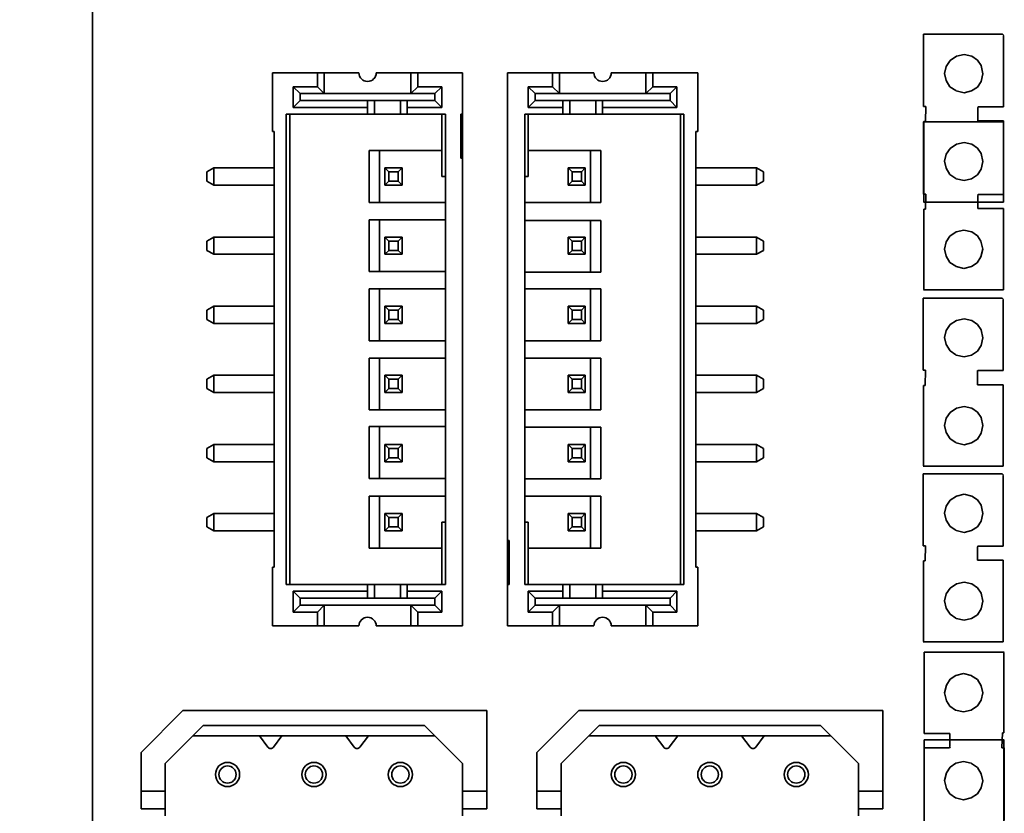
# Model space of a CAD drawing. Header units: millimetres. Extents: x 0 to 210, y 0 to 297.
# Tile 10 of 16: x 73 to 102, y 198 to 221. Entities that reach past the tile are written whole.
import ezdxf

# ---------------------------------------------------------------- set-up
doc = ezdxf.new("R2010")
doc.units = ezdxf.units.MM
doc.header["$LTSCALE"] = 0.75
doc.layers.add('FD_Dimensions', color=7, linetype='Continuous', lineweight=18)
doc.layers.add('Visible', color=7, linetype='Continuous', lineweight=35)
doc.styles.get("Standard").update_dxf_attribs({"font": 'arial.ttf'})
doc.dimstyles.new('Dim-ISO-25', dxfattribs={"dimtxt": 3.5, "dimasz": 3.5, "dimexe": 2.1, "dimexo": 2.1, "dimgap": 1.4, "dimtad": 1, "dimzin": 12, "dimdsep": 46, "dimtxsty": 'Standard', "dimcen": 0, "dimazin": 3, "dimtp": 0.1, "dimtm": 0.1, "dimtfac": 0.714286, "dimtmove": 0, "dimatfit": 3, "dimfxl": 1, "dimtzin": 12, "dimarcsym": 0})

# ---------------------------------------------------------------- blocks, each defined once
blk = doc.blocks.new('*D12')
at = {"layer": 'Defpoints', "color": 0, "transparency": 16777216}
for p in [(78.722472, 234.455847), (68.222472, 176.455849), (78.722472, 176.455849)]:
    blk.add_point(p, dxfattribs=at)
at = {"layer": 'FD_Dimensions', "color": 0, "lineweight": -2, "transparency": 16777216}
for p, q in [((76.622472, 234.455847), (66.122472, 234.455847)), ((68.222472, 230.955847), (68.222472, 179.955849)), ((76.622472, 176.455849), (66.122472, 176.455849))]:
    blk.add_line(p, q, dxfattribs=at)
at = {"layer": 'FD_Dimensions', "color": 0, "transparency": 16777216}
for points in [[(67.639139, 230.955847), (68.805805, 230.955847), (68.222472, 234.455847)], [(67.639139, 179.955849), (68.805805, 179.955849), (68.222472, 176.455849)]]:
    blk.add_solid(points, dxfattribs=at)
at = {"layer": 'FD_Dimensions', "color": 0, "transparency": 16777216, "insert": (65.035466, 205.455848), "char_height": 3.5, "attachment_point": 5, "rotation": 90}
blk.add_mtext('58', dxfattribs=at)
blk = doc.blocks.new('*D13')
at = {"layer": 'Defpoints', "color": 0, "transparency": 16777216}
for p in [(78.722474, 237.966673), (57.722474, 172.955813), (78.722474, 172.955813)]:
    blk.add_point(p, dxfattribs=at)
at = {"layer": 'FD_Dimensions', "color": 0, "lineweight": -2, "transparency": 16777216}
for p, q in [((76.622474, 237.966673), (55.622474, 237.966673)), ((57.722474, 234.466673), (57.722474, 176.455813)), ((76.622474, 172.955813), (55.622474, 172.955813))]:
    blk.add_line(p, q, dxfattribs=at)
at = {"layer": 'FD_Dimensions', "color": 0, "transparency": 16777216}
for points in [[(57.139141, 234.466673), (58.305808, 234.466673), (57.722474, 237.966673)], [(57.139141, 176.455813), (58.305808, 176.455813), (57.722474, 172.955813)]]:
    blk.add_solid(points, dxfattribs=at)
at = {"layer": 'FD_Dimensions', "color": 0, "transparency": 16777216, "insert": (54.535469, 205.461243), "char_height": 3.5, "attachment_point": 5, "rotation": 90}
blk.add_mtext('65.01', dxfattribs=at)

msp = doc.modelspace()

# ---------------------------------------------------------------- linework, layer by layer
at = {"layer": 'Visible'}
for p, q in [((75.222, 234.456), (75.212, 176.456)), ((99.251, 218.137), (99.251, 220.226)), ((99.251, 220.226), (101.538, 220.226)), ((101.538, 220.226), (101.578, 220.186)), ((101.578, 220.186), (101.568, 220.177)), ((101.568, 220.177), (101.568, 218.127)), ((100.023, 219.462), (100.204, 219.584)), ((100.204, 219.584), (100.428, 219.635)), ((100.428, 219.635), (100.652, 219.584)), ((100.652, 219.584), (100.815, 219.47)), ((99.864, 219.088), (99.912, 219.293)), ((99.912, 219.293), (100.023, 219.462)), ((100.815, 219.47), (100.92, 219.316)), ((100.92, 219.316), (100.971, 219.082)), ((80.423, 219.106), (81.723, 219.106)), ((80.423, 219.106), (80.423, 217.406)), ((81.723, 218.706), (81.723, 219.106)), ((81.723, 219.106), (81.923, 219.106)), ((81.923, 219.106), (82.923, 219.106)), ((81.923, 218.506), (81.923, 219.106)), ((83.423, 219.106), (84.423, 219.106)), ((84.423, 219.106), (84.623, 219.106)), ((84.423, 219.106), (84.423, 218.506)), ((84.623, 219.106), (85.923, 219.106)), ((84.623, 219.106), (84.623, 218.706)), ((85.923, 217.906), (85.923, 219.106)), ((87.222, 205.576), (87.222, 219.106)), ((87.222, 219.106), (88.522, 219.106)), ((88.522, 219.106), (88.722, 219.106)), ((88.522, 218.706), (88.522, 219.106)), ((88.722, 219.106), (89.722, 219.106)), ((88.722, 218.506), (88.722, 219.106)), ((90.222, 219.106), (91.222, 219.106)), ((91.222, 219.106), (91.222, 218.506)), ((91.422, 219.106), (91.222, 219.106)), ((91.422, 219.106), (92.722, 219.106)), ((91.422, 219.106), (91.422, 218.706)), ((92.722, 217.406), (92.722, 219.106)), ((99.912, 218.884), (99.864, 219.088)), ((100.971, 219.082), (100.92, 218.858)), ((100.019, 218.703), (99.912, 218.884)), ((100.92, 218.858), (100.811, 218.691)), ((81.023, 218.106), (81.023, 218.706)), ((81.023, 218.706), (81.723, 218.706)), ((81.023, 218.706), (81.223, 218.506)), ((81.223, 218.506), (81.923, 218.506)), ((81.223, 218.306), (81.223, 218.506)), ((81.723, 218.706), (81.923, 218.506)), ((84.423, 218.506), (81.923, 218.506)), ((84.423, 218.506), (84.623, 218.706)), ((84.423, 218.506), (85.123, 218.506)), ((84.623, 218.706), (85.323, 218.706)), ((85.323, 218.706), (85.123, 218.506)), ((85.123, 218.506), (85.123, 218.306)), ((85.323, 218.706), (85.323, 218.106)), ((87.822, 218.106), (87.822, 218.706)), ((87.822, 218.706), (88.522, 218.706)), ((87.822, 218.706), (88.022, 218.506)), ((88.022, 218.506), (88.722, 218.506)), ((88.022, 218.306), (88.022, 218.506)), ((88.522, 218.706), (88.722, 218.506)), ((91.222, 218.506), (88.722, 218.506)), ((91.422, 218.706), (91.222, 218.506)), ((91.222, 218.506), (91.922, 218.506)), ((91.422, 218.706), (92.122, 218.706)), ((92.122, 218.706), (91.922, 218.506)), ((91.922, 218.506), (91.922, 218.306)), ((92.122, 218.706), (92.122, 218.106)), ((100.193, 218.592), (100.019, 218.703)), ((100.202, 218.582), (100.193, 218.592)), ((100.426, 218.53), (100.202, 218.582)), ((100.644, 218.582), (100.426, 218.53)), ((100.811, 218.691), (100.644, 218.582)), ((81.023, 218.106), (81.223, 218.306)), ((83.173, 218.306), (81.223, 218.306)), ((83.373, 218.306), (83.173, 218.306)), ((83.173, 218.106), (83.173, 218.306)), ((83.373, 218.306), (83.373, 217.906)), ((84.123, 218.306), (83.373, 218.306)), ((84.123, 218.306), (84.123, 217.906)), ((84.323, 218.306), (84.123, 218.306)), ((85.123, 218.306), (84.323, 218.306)), ((84.323, 218.306), (84.323, 218.106)), ((85.323, 218.106), (85.123, 218.306)), ((87.822, 218.106), (88.022, 218.306)), ((88.822, 218.306), (88.022, 218.306)), ((88.822, 218.106), (88.822, 218.306)), ((89.022, 218.306), (88.822, 218.306)), ((89.772, 218.306), (89.022, 218.306)), ((89.022, 218.306), (89.022, 217.906)), ((89.972, 218.306), (89.772, 218.306)), ((89.772, 218.306), (89.772, 217.906)), ((91.922, 218.306), (89.972, 218.306)), ((89.972, 218.306), (89.972, 218.106)), ((92.122, 218.106), (91.922, 218.306)), ((80.823, 217.906), (83.173, 217.906)), ((80.823, 204.306), (80.823, 217.906)), ((80.923, 204.306), (80.923, 217.906)), ((83.173, 218.106), (81.023, 218.106)), ((83.173, 217.906), (83.173, 218.106)), ((83.173, 217.906), (83.373, 217.906)), ((83.373, 217.906), (84.123, 217.906)), ((84.123, 217.906), (84.323, 217.906)), ((85.323, 218.106), (84.323, 218.106)), ((84.323, 218.106), (84.323, 217.906)), ((84.323, 217.906), (85.423, 217.906)), ((85.323, 216.106), (85.323, 217.906)), ((85.423, 217.906), (85.423, 216.106)), ((85.873, 217.906), (85.923, 217.906)), ((85.873, 216.636), (85.873, 217.906)), ((85.923, 217.906), (85.923, 216.636)), ((87.722, 216.106), (87.722, 217.906)), ((87.722, 217.906), (88.822, 217.906)), ((88.822, 218.106), (87.822, 218.106)), ((87.822, 217.906), (87.822, 216.106)), ((88.822, 217.906), (88.822, 218.106)), ((88.822, 217.906), (89.022, 217.906)), ((89.022, 217.906), (89.772, 217.906)), ((89.772, 217.906), (89.972, 217.906)), ((92.122, 218.106), (89.972, 218.106)), ((89.972, 218.106), (89.972, 217.906)), ((89.972, 217.906), (92.322, 217.906)), ((92.222, 217.906), (92.222, 204.306)), ((92.322, 217.906), (92.322, 204.306)), ((99.321, 218.137), (99.251, 218.137)), ((99.307, 217.701), (99.321, 218.137)), ((100.835, 218.127), (100.815, 218.107)), ((100.815, 218.107), (100.825, 218.097)), ((100.825, 218.097), (100.825, 217.721)), ((101.568, 218.127), (100.835, 218.127)), ((99.251, 215.597), (99.251, 217.686)), ((99.251, 217.686), (101.538, 217.686)), ((99.26, 215.374), (99.26, 217.701)), ((99.26, 217.701), (99.307, 217.701)), ((100.825, 217.721), (101.568, 217.721)), ((101.538, 217.686), (101.578, 217.646)), ((101.568, 217.721), (101.568, 215.364)), ((101.578, 217.646), (101.568, 217.637)), ((101.568, 217.637), (101.568, 215.587)), ((80.423, 217.406), (80.473, 217.406)), ((80.473, 217.406), (80.473, 204.806)), ((92.672, 204.806), (92.672, 217.406)), ((92.672, 217.406), (92.722, 217.406)), ((100.023, 216.922), (100.204, 217.044)), ((100.204, 217.044), (100.428, 217.095)), ((100.428, 217.095), (100.652, 217.044)), ((100.652, 217.044), (100.815, 216.93)), ((83.523, 216.856), (83.223, 216.856)), ((83.223, 215.356), (83.223, 216.856)), ((83.523, 216.856), (85.323, 216.856)), ((83.523, 216.856), (83.523, 215.356)), ((87.822, 216.856), (89.622, 216.856)), ((89.922, 216.856), (89.622, 216.856)), ((89.622, 215.356), (89.622, 216.856)), ((89.922, 216.856), (89.922, 215.356)), ((99.864, 216.548), (99.912, 216.753)), ((99.912, 216.753), (100.023, 216.922)), ((100.815, 216.93), (100.92, 216.776)), ((100.92, 216.776), (100.971, 216.542)), ((85.923, 216.636), (85.873, 216.636)), ((85.923, 216.636), (85.923, 203.106)), ((99.912, 216.344), (99.864, 216.548)), ((100.971, 216.542), (100.92, 216.319)), ((78.523, 216.24), (78.723, 216.356)), ((78.523, 215.971), (78.523, 216.24)), ((80.473, 216.356), (78.723, 216.356)), ((78.723, 216.356), (78.723, 215.856)), ((83.673, 216.356), (84.173, 216.356)), ((83.673, 215.856), (83.673, 216.356)), ((83.673, 216.356), (83.788, 216.24)), ((83.788, 216.24), (84.057, 216.24)), ((83.788, 216.24), (83.788, 215.971)), ((84.173, 216.356), (84.057, 216.24)), ((84.057, 216.24), (84.057, 215.971)), ((84.173, 216.356), (84.173, 215.856)), ((88.972, 215.856), (88.972, 216.356)), ((88.972, 216.356), (89.472, 216.356)), ((89.088, 216.24), (88.972, 216.356)), ((89.088, 215.971), (89.088, 216.24)), ((89.088, 216.24), (89.357, 216.24)), ((89.357, 216.24), (89.472, 216.356)), ((89.357, 215.971), (89.357, 216.24)), ((89.472, 216.356), (89.472, 215.856)), ((92.672, 216.356), (94.422, 216.356)), ((94.422, 215.856), (94.422, 216.356)), ((94.622, 216.24), (94.422, 216.356)), ((94.622, 216.24), (94.622, 215.971)), ((100.019, 216.163), (99.912, 216.344)), ((100.193, 216.052), (100.019, 216.163)), ((100.92, 216.319), (100.811, 216.151)), ((78.523, 215.971), (78.723, 215.856)), ((83.788, 215.971), (83.673, 215.856)), ((84.057, 215.971), (83.788, 215.971)), ((84.057, 215.971), (84.173, 215.856)), ((85.323, 216.106), (85.423, 216.106)), ((85.423, 216.106), (85.423, 206.106)), ((87.722, 206.106), (87.722, 216.106)), ((87.722, 216.106), (87.822, 216.106)), ((88.972, 215.856), (89.088, 215.971)), ((89.357, 215.971), (89.088, 215.971)), ((89.472, 215.856), (89.357, 215.971)), ((94.622, 215.971), (94.422, 215.856)), ((100.202, 216.042), (100.193, 216.052)), ((100.426, 215.99), (100.202, 216.042)), ((100.644, 216.042), (100.426, 215.99)), ((100.811, 216.151), (100.644, 216.042)), ((80.473, 215.856), (78.723, 215.856)), ((84.173, 215.856), (83.673, 215.856)), ((89.472, 215.856), (88.972, 215.856)), ((92.672, 215.856), (94.422, 215.856)), ((99.321, 215.597), (99.251, 215.597)), ((99.307, 215.161), (99.321, 215.597)), ((100.835, 215.587), (100.815, 215.567)), ((101.568, 215.587), (100.835, 215.587)), ((83.523, 215.356), (83.223, 215.356)), ((85.423, 215.356), (83.523, 215.356)), ((89.622, 215.356), (87.722, 215.356)), ((89.622, 215.356), (89.922, 215.356)), ((99.251, 215.364), (99.26, 215.374)), ((101.568, 215.364), (99.251, 215.364)), ((100.815, 215.567), (100.825, 215.557)), ((100.825, 215.557), (100.825, 215.181)), ((99.26, 212.834), (99.26, 215.161)), ((99.26, 215.161), (99.307, 215.161)), ((100.825, 215.181), (101.568, 215.181)), ((101.568, 215.181), (101.568, 212.824)), ((83.523, 214.856), (83.223, 214.856)), ((83.223, 213.356), (83.223, 214.856)), ((83.523, 214.856), (85.423, 214.856)), ((83.523, 214.856), (83.523, 213.356)), ((87.722, 214.838), (89.622, 214.838)), ((89.622, 214.838), (89.922, 214.838)), ((89.622, 213.338), (89.622, 214.838)), ((89.922, 214.838), (89.922, 213.338)), ((100.018, 214.382), (100.199, 214.504)), ((100.199, 214.504), (100.423, 214.555)), ((100.423, 214.555), (100.647, 214.504)), ((100.647, 214.504), (100.811, 214.39)), ((78.523, 214.24), (78.723, 214.356)), ((78.523, 213.971), (78.523, 214.24)), ((80.473, 214.356), (78.723, 214.356)), ((78.723, 214.356), (78.723, 213.856)), ((83.673, 214.356), (84.173, 214.356)), ((83.673, 213.856), (83.673, 214.356)), ((83.673, 214.356), (83.788, 214.24)), ((83.788, 214.24), (84.057, 214.24)), ((83.788, 214.24), (83.788, 213.971)), ((84.173, 214.356), (84.057, 214.24)), ((84.057, 214.24), (84.057, 213.971)), ((84.173, 214.356), (84.173, 213.856)), ((88.972, 213.856), (88.972, 214.356)), ((88.972, 214.356), (89.472, 214.356)), ((89.088, 214.24), (88.972, 214.356)), ((89.088, 213.971), (89.088, 214.24)), ((89.088, 214.24), (89.357, 214.24)), ((89.357, 214.24), (89.472, 214.356)), ((89.357, 213.971), (89.357, 214.24)), ((89.472, 214.356), (89.472, 213.856)), ((92.672, 214.356), (94.422, 214.356)), ((94.422, 213.856), (94.422, 214.356)), ((94.622, 214.24), (94.422, 214.356)), ((94.622, 214.24), (94.622, 213.971)), ((99.859, 214.008), (99.907, 214.213)), ((99.907, 214.213), (100.018, 214.382)), ((100.811, 214.39), (100.916, 214.236)), ((100.916, 214.236), (100.966, 214.002)), ((78.523, 213.971), (78.723, 213.856)), ((83.788, 213.971), (83.673, 213.856)), ((84.057, 213.971), (83.788, 213.971)), ((84.057, 213.971), (84.173, 213.856)), ((88.972, 213.856), (89.088, 213.971)), ((89.357, 213.971), (89.088, 213.971)), ((89.472, 213.856), (89.357, 213.971)), ((94.622, 213.971), (94.422, 213.856)), ((99.907, 213.804), (99.859, 214.008)), ((100.966, 214.002), (100.916, 213.779)), ((80.473, 213.856), (78.723, 213.856)), ((84.173, 213.856), (83.673, 213.856)), ((89.472, 213.856), (88.972, 213.856)), ((92.672, 213.856), (94.422, 213.856)), ((100.014, 213.623), (99.907, 213.804)), ((100.188, 213.512), (100.014, 213.623)), ((100.807, 213.611), (100.639, 213.502)), ((100.916, 213.779), (100.807, 213.611)), ((83.523, 213.356), (83.223, 213.356)), ((85.423, 213.356), (83.523, 213.356)), ((89.622, 213.338), (87.722, 213.338)), ((89.622, 213.338), (89.922, 213.338)), ((100.197, 213.502), (100.188, 213.512)), ((100.421, 213.45), (100.197, 213.502)), ((100.639, 213.502), (100.421, 213.45)), ((83.523, 212.856), (83.223, 212.856)), ((83.223, 211.356), (83.223, 212.856)), ((83.523, 212.856), (85.423, 212.856)), ((83.523, 212.856), (83.523, 211.356)), ((87.722, 212.856), (89.622, 212.856)), ((89.622, 212.856), (89.922, 212.856)), ((89.622, 211.356), (89.622, 212.856)), ((89.922, 212.856), (89.922, 211.356)), ((99.251, 212.824), (99.26, 212.834)), ((101.568, 212.824), (99.251, 212.824)), ((99.245, 210.5), (99.245, 212.589)), ((99.245, 212.589), (101.532, 212.589)), ((101.532, 212.589), (101.572, 212.55)), ((101.572, 212.55), (101.562, 212.54)), ((101.562, 212.54), (101.562, 210.49)), ((78.523, 212.24), (78.723, 212.356)), ((78.523, 211.971), (78.523, 212.24)), ((80.473, 212.356), (78.723, 212.356)), ((78.723, 212.356), (78.723, 211.856)), ((83.673, 212.356), (84.173, 212.356)), ((83.673, 211.856), (83.673, 212.356)), ((83.673, 212.356), (83.788, 212.24)), ((83.788, 212.24), (84.057, 212.24)), ((83.788, 212.24), (83.788, 211.971)), ((84.173, 212.356), (84.057, 212.24)), ((84.057, 212.24), (84.057, 211.971)), ((84.173, 212.356), (84.173, 211.856)), ((88.972, 211.856), (88.972, 212.356)), ((88.972, 212.356), (89.472, 212.356)), ((89.088, 212.24), (88.972, 212.356)), ((89.088, 211.971), (89.088, 212.24)), ((89.088, 212.24), (89.357, 212.24)), ((89.357, 212.24), (89.472, 212.356)), ((89.357, 211.971), (89.357, 212.24)), ((89.472, 212.356), (89.472, 211.856)), ((92.672, 212.356), (94.422, 212.356)), ((94.422, 211.856), (94.422, 212.356)), ((94.622, 212.24), (94.422, 212.356)), ((94.622, 212.24), (94.622, 211.971)), ((78.523, 211.971), (78.723, 211.856)), ((83.788, 211.971), (83.673, 211.856)), ((84.057, 211.971), (83.788, 211.971)), ((84.057, 211.971), (84.173, 211.856)), ((88.972, 211.856), (89.088, 211.971)), ((89.357, 211.971), (89.088, 211.971)), ((89.472, 211.856), (89.357, 211.971)), ((94.622, 211.971), (94.422, 211.856)), ((100.024, 211.821), (100.205, 211.943)), ((100.205, 211.943), (100.429, 211.994)), ((100.429, 211.994), (100.652, 211.943)), ((100.652, 211.943), (100.816, 211.829)), ((80.473, 211.856), (78.723, 211.856)), ((84.173, 211.856), (83.673, 211.856)), ((89.472, 211.856), (88.972, 211.856)), ((92.672, 211.856), (94.422, 211.856)), ((99.864, 211.447), (99.913, 211.651)), ((99.913, 211.651), (100.024, 211.821)), ((100.816, 211.829), (100.921, 211.675)), ((100.921, 211.675), (100.972, 211.441)), ((83.523, 211.356), (83.223, 211.356)), ((85.423, 211.356), (83.523, 211.356)), ((89.622, 211.356), (87.722, 211.356)), ((89.622, 211.356), (89.922, 211.356)), ((99.913, 211.243), (99.864, 211.447)), ((100.972, 211.441), (100.921, 211.217)), ((100.02, 211.062), (99.913, 211.243)), ((100.193, 210.951), (100.02, 211.062)), ((100.812, 211.05), (100.645, 210.941)), ((100.921, 211.217), (100.812, 211.05)), ((83.523, 210.856), (83.223, 210.856)), ((83.223, 209.356), (83.223, 210.856)), ((83.523, 210.856), (85.423, 210.856)), ((83.523, 210.856), (83.523, 209.356)), ((87.722, 210.856), (89.622, 210.856)), ((89.622, 210.856), (89.922, 210.856)), ((89.622, 209.356), (89.622, 210.856)), ((89.922, 210.856), (89.922, 209.356)), ((100.203, 210.941), (100.193, 210.951)), ((100.427, 210.888), (100.203, 210.941)), ((100.645, 210.941), (100.427, 210.888)), ((99.315, 210.5), (99.245, 210.5)), ((99.301, 210.064), (99.315, 210.5)), ((100.829, 210.49), (100.809, 210.47)), ((100.809, 210.47), (100.819, 210.46)), ((100.819, 210.46), (100.819, 210.084)), ((101.562, 210.49), (100.829, 210.49)), ((78.523, 210.24), (78.723, 210.356)), ((78.523, 209.971), (78.523, 210.24)), ((80.473, 210.356), (78.723, 210.356)), ((78.723, 210.356), (78.723, 209.856)), ((83.673, 210.356), (84.173, 210.356)), ((83.673, 209.856), (83.673, 210.356)), ((83.673, 210.356), (83.788, 210.24)), ((83.788, 210.24), (84.057, 210.24)), ((83.788, 210.24), (83.788, 209.971)), ((84.173, 210.356), (84.057, 210.24)), ((84.057, 210.24), (84.057, 209.971)), ((84.173, 210.356), (84.173, 209.856)), ((88.972, 209.856), (88.972, 210.356)), ((88.972, 210.356), (89.472, 210.356)), ((89.088, 210.24), (88.972, 210.356)), ((89.088, 209.971), (89.088, 210.24)), ((89.088, 210.24), (89.357, 210.24)), ((89.357, 210.24), (89.472, 210.356)), ((89.357, 209.971), (89.357, 210.24)), ((89.472, 210.356), (89.472, 209.856)), ((92.672, 210.356), (94.422, 210.356)), ((94.422, 209.856), (94.422, 210.356)), ((94.622, 210.24), (94.422, 210.356)), ((94.622, 210.24), (94.622, 209.971)), ((78.523, 209.971), (78.723, 209.856)), ((83.788, 209.971), (83.673, 209.856)), ((84.057, 209.971), (83.788, 209.971)), ((84.057, 209.971), (84.173, 209.856)), ((88.972, 209.856), (89.088, 209.971)), ((89.357, 209.971), (89.088, 209.971)), ((89.472, 209.856), (89.357, 209.971)), ((94.622, 209.971), (94.422, 209.856)), ((99.255, 207.737), (99.255, 210.064)), ((99.255, 210.064), (99.301, 210.064)), ((100.819, 210.084), (101.562, 210.084)), ((101.562, 210.084), (101.562, 207.727)), ((80.473, 209.856), (78.723, 209.856)), ((84.173, 209.856), (83.673, 209.856)), ((89.472, 209.856), (88.972, 209.856)), ((92.672, 209.856), (94.422, 209.856)), ((83.523, 209.356), (83.223, 209.356)), ((85.423, 209.356), (83.523, 209.356)), ((89.622, 209.356), (87.722, 209.356)), ((89.622, 209.356), (89.922, 209.356)), ((100.024, 209.281), (100.205, 209.403)), ((100.205, 209.403), (100.429, 209.454)), ((100.429, 209.454), (100.652, 209.403)), ((100.652, 209.403), (100.816, 209.289)), ((99.864, 208.907), (99.913, 209.111)), ((99.913, 209.111), (100.024, 209.281)), ((100.816, 209.289), (100.921, 209.135)), ((100.921, 209.135), (100.972, 208.901)), ((83.523, 208.874), (83.223, 208.874)), ((83.223, 207.374), (83.223, 208.874)), ((83.523, 208.874), (85.423, 208.874)), ((83.523, 208.874), (83.523, 207.374)), ((87.722, 208.856), (89.622, 208.856)), ((89.622, 208.856), (89.922, 208.856)), ((89.622, 207.356), (89.622, 208.856)), ((89.922, 208.856), (89.922, 207.356)), ((99.913, 208.703), (99.864, 208.907)), ((100.972, 208.901), (100.921, 208.677)), ((100.02, 208.522), (99.913, 208.703)), ((100.193, 208.411), (100.02, 208.522)), ((100.812, 208.51), (100.645, 208.401)), ((100.921, 208.677), (100.812, 208.51)), ((78.523, 208.24), (78.723, 208.356)), ((78.523, 207.971), (78.523, 208.24)), ((80.473, 208.356), (78.723, 208.356)), ((78.723, 208.356), (78.723, 207.856)), ((83.673, 208.356), (84.173, 208.356)), ((83.673, 207.856), (83.673, 208.356)), ((83.673, 208.356), (83.788, 208.24)), ((83.788, 208.24), (84.057, 208.24)), ((83.788, 208.24), (83.788, 207.971)), ((84.173, 208.356), (84.057, 208.24)), ((84.057, 208.24), (84.057, 207.971)), ((84.173, 208.356), (84.173, 207.856)), ((88.972, 207.856), (88.972, 208.356)), ((88.972, 208.356), (89.472, 208.356)), ((89.088, 208.24), (88.972, 208.356)), ((89.088, 207.971), (89.088, 208.24)), ((89.088, 208.24), (89.357, 208.24)), ((89.357, 208.24), (89.472, 208.356)), ((89.357, 207.971), (89.357, 208.24)), ((89.472, 208.356), (89.472, 207.856)), ((92.672, 208.356), (94.422, 208.356)), ((94.422, 207.856), (94.422, 208.356)), ((94.622, 208.24), (94.422, 208.356)), ((94.622, 208.24), (94.622, 207.971)), ((100.203, 208.401), (100.193, 208.411)), ((100.427, 208.348), (100.203, 208.401)), ((100.645, 208.401), (100.427, 208.348)), ((78.523, 207.971), (78.723, 207.856)), ((83.788, 207.971), (83.673, 207.856)), ((84.057, 207.971), (83.788, 207.971)), ((84.057, 207.971), (84.173, 207.856)), ((88.972, 207.856), (89.088, 207.971)), ((89.357, 207.971), (89.088, 207.971)), ((89.472, 207.856), (89.357, 207.971)), ((94.622, 207.971), (94.422, 207.856)), ((80.473, 207.856), (78.723, 207.856)), ((84.173, 207.856), (83.673, 207.856)), ((89.472, 207.856), (88.972, 207.856)), ((92.672, 207.856), (94.422, 207.856)), ((99.245, 207.727), (99.255, 207.737)), ((101.562, 207.727), (99.245, 207.727)), ((83.523, 207.374), (83.223, 207.374)), ((85.423, 207.374), (83.523, 207.374)), ((89.622, 207.356), (87.722, 207.356)), ((89.622, 207.356), (89.922, 207.356)), ((99.245, 205.42), (99.245, 207.509)), ((99.245, 207.509), (101.532, 207.509)), ((101.532, 207.509), (101.572, 207.47)), ((101.572, 207.47), (101.562, 207.46)), ((101.562, 207.46), (101.562, 205.41)), ((83.523, 206.856), (83.223, 206.856)), ((83.223, 205.356), (83.223, 206.856)), ((83.523, 206.856), (85.423, 206.856)), ((83.523, 206.856), (83.523, 205.356)), ((87.722, 206.856), (89.622, 206.856)), ((89.622, 206.856), (89.922, 206.856)), ((89.622, 205.356), (89.622, 206.856)), ((89.922, 206.856), (89.922, 205.356)), ((100.024, 206.741), (100.205, 206.863)), ((100.205, 206.863), (100.429, 206.914)), ((100.429, 206.914), (100.652, 206.863)), ((100.652, 206.863), (100.816, 206.749)), ((99.864, 206.367), (99.913, 206.571)), ((99.913, 206.571), (100.024, 206.741)), ((100.816, 206.749), (100.921, 206.595)), ((100.921, 206.595), (100.972, 206.361)), ((78.523, 206.24), (78.723, 206.356)), ((78.523, 205.971), (78.523, 206.24)), ((80.473, 206.356), (78.723, 206.356)), ((78.723, 206.356), (78.723, 205.856)), ((83.673, 206.356), (84.173, 206.356)), ((83.673, 205.856), (83.673, 206.356)), ((83.673, 206.356), (83.788, 206.24)), ((83.788, 206.24), (84.057, 206.24)), ((83.788, 206.24), (83.788, 205.971)), ((84.173, 206.356), (84.057, 206.24)), ((84.057, 206.24), (84.057, 205.971)), ((84.173, 206.356), (84.173, 205.856)), ((88.972, 205.856), (88.972, 206.356)), ((88.972, 206.356), (89.472, 206.356)), ((89.088, 206.24), (88.972, 206.356)), ((89.088, 205.971), (89.088, 206.24)), ((89.088, 206.24), (89.357, 206.24)), ((89.357, 206.24), (89.472, 206.356)), ((89.357, 205.971), (89.357, 206.24)), ((89.472, 206.356), (89.472, 205.856)), ((92.672, 206.356), (94.422, 206.356)), ((94.422, 205.856), (94.422, 206.356)), ((94.622, 206.24), (94.422, 206.356)), ((94.622, 206.24), (94.622, 205.971)), ((99.913, 206.163), (99.864, 206.367)), ((100.972, 206.361), (100.921, 206.137)), ((78.523, 205.971), (78.723, 205.856)), ((83.788, 205.971), (83.673, 205.856)), ((84.057, 205.971), (83.788, 205.971)), ((84.057, 205.971), (84.173, 205.856)), ((85.323, 204.306), (85.323, 206.106)), ((85.423, 206.106), (85.323, 206.106)), ((85.423, 206.106), (85.423, 204.306)), ((87.722, 204.306), (87.722, 206.106)), ((87.822, 206.106), (87.722, 206.106)), ((87.822, 206.106), (87.822, 204.306)), ((88.972, 205.856), (89.088, 205.971)), ((89.357, 205.971), (89.088, 205.971)), ((89.472, 205.856), (89.357, 205.971)), ((94.622, 205.971), (94.422, 205.856)), ((100.02, 205.982), (99.913, 206.163)), ((100.193, 205.871), (100.02, 205.982)), ((100.812, 205.97), (100.645, 205.861)), ((100.921, 206.137), (100.812, 205.97)), ((80.473, 205.856), (78.723, 205.856)), ((84.173, 205.856), (83.673, 205.856)), ((89.472, 205.856), (88.972, 205.856)), ((92.672, 205.856), (94.422, 205.856)), ((100.203, 205.861), (100.193, 205.871)), ((100.427, 205.808), (100.203, 205.861)), ((100.645, 205.861), (100.427, 205.808)), ((83.223, 205.356), (83.523, 205.356)), ((85.323, 205.356), (83.523, 205.356)), ((87.222, 204.306), (87.222, 205.576)), ((87.222, 205.576), (87.272, 205.576)), ((87.272, 205.576), (87.272, 204.306)), ((89.622, 205.356), (87.822, 205.356)), ((89.622, 205.356), (89.922, 205.356)), ((99.315, 205.42), (99.245, 205.42)), ((99.301, 204.984), (99.315, 205.42)), ((100.829, 205.41), (100.809, 205.39)), ((100.809, 205.39), (100.819, 205.38)), ((100.819, 205.38), (100.819, 205.004)), ((101.562, 205.41), (100.829, 205.41)), ((80.473, 204.806), (80.423, 204.806)), ((80.423, 204.806), (80.423, 203.106)), ((92.722, 204.806), (92.672, 204.806)), ((92.722, 203.106), (92.722, 204.806)), ((99.255, 202.657), (99.255, 204.984)), ((99.255, 204.984), (99.301, 204.984)), ((100.819, 205.004), (101.562, 205.004)), ((101.562, 205.004), (101.562, 202.647)), ((83.173, 204.306), (80.823, 204.306)), ((83.173, 204.106), (83.173, 204.306)), ((83.373, 204.306), (83.173, 204.306)), ((84.123, 204.306), (83.373, 204.306)), ((83.373, 203.906), (83.373, 204.306)), ((84.323, 204.306), (84.123, 204.306)), ((84.123, 203.906), (84.123, 204.306)), ((85.423, 204.306), (84.323, 204.306)), ((84.323, 204.306), (84.323, 204.106)), ((87.222, 204.306), (87.222, 203.106)), ((87.272, 204.306), (87.222, 204.306)), ((88.822, 204.306), (87.722, 204.306)), ((88.822, 204.106), (88.822, 204.306)), ((89.022, 204.306), (88.822, 204.306)), ((89.772, 204.306), (89.022, 204.306)), ((89.022, 203.906), (89.022, 204.306)), ((89.972, 204.306), (89.772, 204.306)), ((89.772, 203.906), (89.772, 204.306)), ((92.322, 204.306), (89.972, 204.306)), ((89.972, 204.306), (89.972, 204.106)), ((99.913, 204.031), (100.024, 204.201)), ((100.024, 204.201), (100.205, 204.323)), ((100.205, 204.323), (100.429, 204.374)), ((100.429, 204.374), (100.652, 204.323)), ((100.652, 204.323), (100.816, 204.209)), ((100.816, 204.209), (100.921, 204.055)), ((81.023, 203.506), (81.023, 204.106)), ((81.023, 204.106), (83.173, 204.106)), ((81.023, 204.106), (81.223, 203.906)), ((83.173, 203.906), (83.173, 204.106)), ((84.323, 204.106), (85.323, 204.106)), ((84.323, 204.106), (84.323, 203.906)), ((85.323, 204.106), (85.123, 203.906)), ((85.323, 204.106), (85.323, 203.506)), ((87.822, 203.506), (87.822, 204.106)), ((87.822, 204.106), (88.822, 204.106)), ((87.822, 204.106), (88.022, 203.906)), ((88.822, 203.906), (88.822, 204.106)), ((89.972, 204.106), (92.122, 204.106)), ((89.972, 204.106), (89.972, 203.906)), ((92.122, 204.106), (91.922, 203.906)), ((92.122, 204.106), (92.122, 203.506)), ((99.864, 203.827), (99.913, 204.031)), ((100.921, 204.055), (100.972, 203.821)), ((81.023, 203.506), (81.223, 203.706)), ((81.223, 203.906), (83.173, 203.906)), ((81.223, 203.706), (81.223, 203.906)), ((81.923, 203.706), (81.223, 203.706)), ((81.723, 203.506), (81.923, 203.706)), ((81.923, 203.706), (84.423, 203.706)), ((81.923, 203.106), (81.923, 203.706)), ((83.173, 203.906), (83.373, 203.906)), ((83.373, 203.906), (84.123, 203.906)), ((84.123, 203.906), (84.323, 203.906)), ((84.323, 203.906), (85.123, 203.906)), ((84.423, 203.706), (84.423, 203.106)), ((84.623, 203.506), (84.423, 203.706)), ((85.123, 203.706), (84.423, 203.706)), ((85.123, 203.906), (85.123, 203.706)), ((85.323, 203.506), (85.123, 203.706)), ((87.822, 203.506), (88.022, 203.706)), ((88.022, 203.906), (88.822, 203.906)), ((88.022, 203.706), (88.022, 203.906)), ((88.722, 203.706), (88.022, 203.706)), ((88.722, 203.706), (88.522, 203.506)), ((88.722, 203.706), (91.222, 203.706)), ((88.722, 203.106), (88.722, 203.706)), ((88.822, 203.906), (89.022, 203.906)), ((89.022, 203.906), (89.772, 203.906)), ((89.772, 203.906), (89.972, 203.906)), ((89.972, 203.906), (91.922, 203.906)), ((91.222, 203.706), (91.222, 203.106)), ((91.422, 203.506), (91.222, 203.706)), ((91.922, 203.706), (91.222, 203.706)), ((91.922, 203.906), (91.922, 203.706)), ((92.122, 203.506), (91.922, 203.706)), ((99.913, 203.623), (99.864, 203.827)), ((100.972, 203.821), (100.921, 203.597)), ((81.723, 203.506), (81.023, 203.506)), ((81.723, 203.106), (81.723, 203.506)), ((85.323, 203.506), (84.623, 203.506)), ((84.623, 203.506), (84.623, 203.106)), ((88.522, 203.506), (87.822, 203.506)), ((88.522, 203.106), (88.522, 203.506)), ((92.122, 203.506), (91.422, 203.506)), ((91.422, 203.506), (91.422, 203.106)), ((100.02, 203.442), (99.913, 203.623)), ((100.193, 203.331), (100.02, 203.442)), ((100.812, 203.43), (100.645, 203.321)), ((100.921, 203.597), (100.812, 203.43)), ((81.723, 203.106), (80.423, 203.106)), ((81.723, 203.106), (81.923, 203.106)), ((82.923, 203.106), (81.923, 203.106)), ((84.423, 203.106), (83.423, 203.106)), ((84.623, 203.106), (84.423, 203.106)), ((85.923, 203.106), (84.623, 203.106)), ((88.522, 203.106), (87.222, 203.106)), ((88.722, 203.106), (88.522, 203.106)), ((89.722, 203.106), (88.722, 203.106)), ((91.222, 203.106), (90.222, 203.106)), ((91.422, 203.106), (91.222, 203.106)), ((92.722, 203.106), (91.422, 203.106)), ((100.203, 203.321), (100.193, 203.331)), ((100.427, 203.268), (100.203, 203.321)), ((100.645, 203.321), (100.427, 203.268)), ((99.245, 202.647), (99.255, 202.657)), ((101.562, 202.647), (99.245, 202.647)), ((99.273, 199.988), (99.273, 202.345)), ((99.273, 202.345), (101.591, 202.345)), ((101.591, 202.345), (101.581, 202.335)), ((101.581, 202.335), (101.581, 200.008)), ((100.023, 201.562), (100.191, 201.671)), ((100.191, 201.671), (100.409, 201.724)), ((100.409, 201.724), (100.633, 201.671)), ((100.633, 201.671), (100.642, 201.661)), ((100.642, 201.661), (100.816, 201.551)), ((99.864, 201.171), (99.914, 201.395)), ((99.914, 201.395), (100.023, 201.562)), ((100.816, 201.551), (100.923, 201.37)), ((100.923, 201.37), (100.971, 201.165)), ((99.914, 200.937), (99.864, 201.171)), ((100.971, 201.165), (100.923, 200.961)), ((100.019, 200.784), (99.914, 200.937)), ((100.183, 200.669), (100.019, 200.784)), ((100.812, 200.791), (100.631, 200.669)), ((100.923, 200.961), (100.812, 200.791)), ((77.833, 200.656), (76.623, 199.446)), ((86.623, 200.656), (77.833, 200.656)), ((86.623, 198.325), (86.623, 200.656)), ((89.283, 200.656), (88.073, 199.446)), ((98.073, 200.656), (89.283, 200.656)), ((98.073, 198.325), (98.073, 200.656)), ((100.407, 200.618), (100.183, 200.669)), ((100.631, 200.669), (100.407, 200.618)), ((77.323, 199.126), (78.423, 200.226)), ((78.423, 200.226), (84.823, 200.226)), ((84.823, 200.226), (85.923, 199.126)), ((88.773, 199.126), (89.873, 200.226)), ((89.873, 200.226), (96.273, 200.226)), ((96.273, 200.226), (97.373, 199.126)), ((78.123, 199.926), (85.123, 199.926)), ((80.044, 199.926), (80.29, 199.598)), ((80.45, 199.598), (80.696, 199.926)), ((82.544, 199.926), (82.79, 199.598)), ((82.95, 199.598), (83.196, 199.926)), ((89.573, 199.926), (96.573, 199.926)), ((91.494, 199.926), (91.74, 199.598)), ((91.9, 199.598), (92.146, 199.926)), ((93.994, 199.926), (94.24, 199.598)), ((94.4, 199.598), (94.646, 199.926)), ((100.016, 199.988), (99.273, 199.988)), ((100.016, 199.612), (100.016, 199.988)), ((101.535, 200.008), (101.52, 199.573)), ((101.581, 200.008), (101.535, 200.008)), ((99.273, 197.448), (99.273, 199.805)), ((99.273, 199.805), (101.591, 199.805)), ((101.591, 199.805), (101.581, 199.795)), ((101.581, 199.795), (101.581, 197.468)), ((76.623, 199.446), (76.623, 198.325)), ((88.073, 199.446), (88.073, 198.325)), ((99.273, 197.533), (99.273, 199.582)), ((99.273, 199.582), (100.006, 199.582)), ((100.006, 199.582), (100.026, 199.602)), ((100.026, 199.602), (100.016, 199.612)), ((101.52, 199.573), (101.591, 199.573)), ((101.591, 199.573), (101.591, 197.483)), ((77.323, 199.126), (77.323, 198.325)), ((85.923, 198.325), (85.923, 199.126)), ((88.773, 199.126), (88.773, 198.325)), ((97.373, 198.325), (97.373, 199.126)), ((100.023, 199.022), (100.191, 199.131)), ((100.191, 199.131), (100.409, 199.184)), ((100.409, 199.184), (100.633, 199.131)), ((100.633, 199.131), (100.642, 199.121)), ((100.642, 199.121), (100.816, 199.011)), ((99.864, 198.631), (99.914, 198.855)), ((99.914, 198.855), (100.023, 199.022)), ((100.816, 199.011), (100.923, 198.83)), ((100.923, 198.83), (100.971, 198.625)), ((99.914, 198.397), (99.864, 198.631)), ((100.971, 198.625), (100.923, 198.421)), ((76.623, 197.811), (76.623, 198.325)), ((76.623, 198.325), (77.323, 198.325)), ((77.323, 197.811), (77.323, 198.325)), ((85.923, 197.811), (85.923, 198.325)), ((86.623, 198.325), (85.923, 198.325)), ((86.623, 197.811), (86.623, 198.325)), ((88.073, 197.811), (88.073, 198.325)), ((88.073, 198.325), (88.773, 198.325)), ((88.773, 197.811), (88.773, 198.325)), ((97.373, 197.811), (97.373, 198.325)), ((98.073, 198.325), (97.373, 198.325)), ((98.073, 197.811), (98.073, 198.325)), ((100.019, 198.244), (99.914, 198.397)), ((100.183, 198.129), (100.019, 198.244)), ((100.812, 198.251), (100.631, 198.129)), ((100.923, 198.421), (100.812, 198.251)), ((100.407, 198.078), (100.183, 198.129)), ((100.631, 198.129), (100.407, 198.078)), ((76.623, 197.811), (77.323, 197.811)), ((77.323, 197.611), (77.323, 197.811)), ((85.923, 197.611), (85.923, 197.811)), ((86.623, 197.811), (85.923, 197.811)), ((88.073, 197.811), (88.773, 197.811)), ((88.773, 197.611), (88.773, 197.811)), ((97.373, 197.611), (97.373, 197.811)), ((98.073, 197.811), (97.373, 197.811))]:
    msp.add_line(p, q, dxfattribs=at)
for centre, radius in [((79.123, 198.806), 0.35), ((81.623, 198.806), 0.35), ((84.123, 198.806), 0.35), ((90.573, 198.806), 0.35), ((93.073, 198.806), 0.35), ((95.573, 198.806), 0.35), ((79.123, 198.806), 0.25), ((81.623, 198.806), 0.25), ((84.123, 198.806), 0.25), ((90.573, 198.806), 0.25), ((93.073, 198.806), 0.25), ((95.573, 198.806), 0.25)]:
    msp.add_circle(centre, radius, dxfattribs=at)
at = {"layer": 'Visible', "extrusion": (0, 0, -1)}
for centre, start, end in [((-83.173, 219.106), 180, 360), ((-89.972, 219.106), 180, 360), ((-83.173, 203.106), 0, 180), ((-89.972, 203.106), 0, 180)]:
    msp.add_arc(centre, 0.25, start, end, dxfattribs=at)
at = {"layer": 'Visible'}
for centre in [(80.37, 199.658), (82.87, 199.658), (91.82, 199.658), (94.32, 199.658)]:
    msp.add_arc(centre, 0.1, 216.8699, 323.1301, dxfattribs=at)

# ---------------------------------------------------------------- dimensions: what is measured, and where the dimension line sits
at = {"layer": 'FD_Dimensions'}
for p1, p2, distance, picture, middle in [((78.722, 237.967), (78.722, 172.956), -21, '*D13', (54.535, 205.461)), ((78.722, 234.456), (78.722, 176.456), -10.5, '*D12', (65.035, 205.456))]:
    dim = msp.add_aligned_dim(p1=p1, p2=p2, distance=distance, dimstyle='Dim-ISO-25', override={"dimlfac": 1, "dimclrd": 0, "dimclre": 0}, dxfattribs=at)
    dim.commit()
    dim.dimension.update_dxf_attribs({"geometry": picture, "text_midpoint": middle})

doc.saveas('drawing.dxf')
